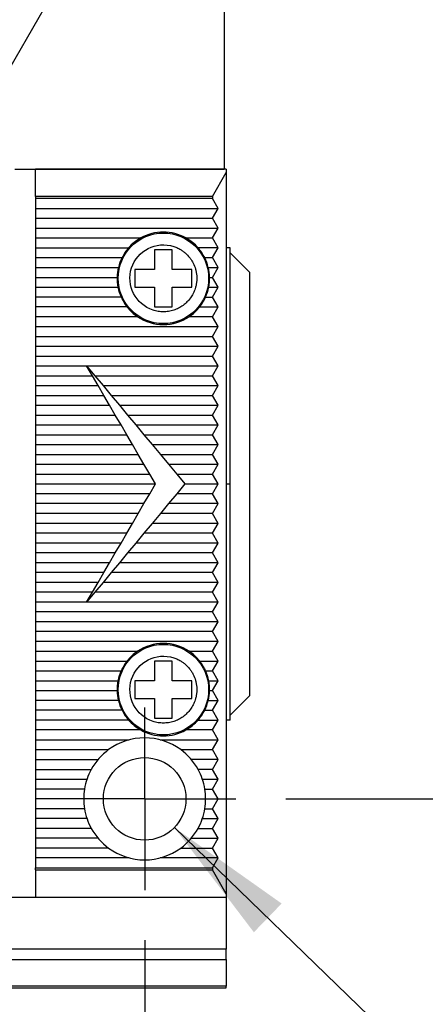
# Model space of a CAD drawing. Header units: millimetres. Extents: x 13 to 546, y 13 to 419.
# Tile 6 of 13: x 166 to 186, y 117 to 167. Entities that reach past the tile are written whole.
import ezdxf

# ---------------------------------------------------------------- set-up
doc = ezdxf.new("R2010")
doc.units = ezdxf.units.MM
doc.header["$LTSCALE"] = 2
doc.linetypes.add('CENTERX2', pattern=[20.32, 12.7, -2.54, 2.54, -2.54])
doc.layers.add('CENTER', color=40, linetype='CENTERX2')
doc.layers.add('DIMENSIONS', color=140, linetype='Continuous', lineweight=25)
doc.styles.add('SLDTEXTSTYLE0', font='TXT', dxfattribs={"width": 0.7})
doc.dimstyles.new('SLDDIMSTYLE0', dxfattribs={"dimtxt": 4.316016, "dimasz": 6.604, "dimexe": 0, "dimexo": 0.0625, "dimgap": 1.079004, "dimtad": 0, "dimtih": 1, "dimtoh": 1, "dimrnd": 1e-09, "dimzin": 12, "dimdsep": 46, "dimtxsty": 'SLDTEXTSTYLE0', "dimsah": 1, "dimcen": 0.09, "dimadec": 0, "dimazin": 3, "dimtfac": 1, "dimtmove": 0, "dimatfit": 0, "dimfxl": 0, "dimfrac": 2, "dimtolj": 1, "dimtzin": 12, "dimarcsym": 0})
doc.dimstyles.new('SLDDIMSTYLE1', dxfattribs={"dimtxt": 4.316016, "dimasz": 6.604, "dimexe": 0, "dimexo": 0.0625, "dimgap": 1.079004, "dimtad": 0, "dimtih": 1, "dimtoh": 1, "dimrnd": 1e-09, "dimzin": 12, "dimdsep": 46, "dimtxsty": 'SLDTEXTSTYLE0', "dimsah": 1, "dimcen": 0.09, "dimadec": 0, "dimazin": 3, "dimtfac": 1, "dimtofl": 0, "dimtmove": 0, "dimatfit": 3, "dimfxl": 0, "dimfrac": 2, "dimtolj": 1, "dimtzin": 12, "dimarcsym": 0})
doc.dimstyles.new('SLDDIMSTYLE2', dxfattribs={"dimtxt": 4.316016, "dimasz": 6.604, "dimexe": 0, "dimexo": 0.0625, "dimgap": 1.079004, "dimtad": 0, "dimtih": 1, "dimtoh": 1, "dimrnd": 1e-09, "dimzin": 12, "dimdsep": 46, "dimtxsty": 'SLDTEXTSTYLE0', "dimsah": 1, "dimcen": 0, "dimadec": 0, "dimazin": 3, "dimtfac": 1, "dimtofl": 0, "dimtmove": 0, "dimatfit": 3, "dimfxl": 0, "dimfrac": 2, "dimtolj": 1, "dimtzin": 12, "dimarcsym": 0})
doc.dimstyles.new('SLDDIMSTYLE3', dxfattribs={"dimtxt": 4.316016, "dimasz": 6.604, "dimexe": 0, "dimexo": 0.0625, "dimgap": 1.079004, "dimtad": 0, "dimtih": 1, "dimtoh": 1, "dimrnd": 1e-09, "dimzin": 12, "dimdsep": 46, "dimtxsty": 'SLDTEXTSTYLE0', "dimsah": 1, "dimcen": 0, "dimadec": 0, "dimazin": 3, "dimtfac": 1, "dimtofl": 0, "dimtmove": 0, "dimatfit": 3, "dimfxl": 0, "dimfrac": 2, "dimtolj": 1, "dimtzin": 12, "dimarcsym": 0})

# ---------------------------------------------------------------- blocks, each defined once
blk = doc.blocks.new('_D')
at = {"layer": 'DIMENSIONS'}
for p, q in [((138.505, 120.72), (138.505, 95.59)), ((172.005, 120.72), (172.005, 95.59)), ((138.505, 101.94), (125.805, 101.94)), ((147.343, 101.94), (145.893, 101.94)), ((145.893, 101.94), (145.893, 95.08)), ((160.168, 101.94), (161.617, 101.94)), ((161.617, 101.94), (161.617, 95.08)), ((172.005, 101.94), (184.705, 101.94)), ((145.893, 95.08), (147.343, 95.08)), ((161.617, 95.08), (160.168, 95.08))]:
    blk.add_line(p, q, dxfattribs=at)
for points in [[(138.505, 101.94), (131.901, 102.956), (131.901, 100.924)], [(172.005, 101.94), (178.609, 100.924), (178.609, 102.956)]]:
    blk.add_solid(points, dxfattribs=at)
at = {"layer": 'DIMENSIONS', "char_height": 4.2333, "attachment_point": 1, "style": 'SLDTEXTSTYLE0'}
for s, insert in [('33.5', (147.343, 108.363)), ('1.32', (147.343, 100.537))]:
    blk.add_mtext(s, dxfattribs=dict(at, insert=insert))
blk = doc.blocks.new('_D_1')
at = {"layer": 'DIMENSIONS'}
for p, q in [((178.595, 169.7), (212.521, 169.7)), ((206.171, 169.7), (206.171, 157.202)), ((199.758, 149.377), (198.309, 149.377)), ((198.309, 149.377), (198.309, 142.517)), ((212.584, 149.377), (214.033, 149.377)), ((214.033, 149.377), (214.033, 142.517)), ((198.309, 142.517), (199.758, 142.517)), ((214.033, 142.517), (212.584, 142.517)), ((206.171, 127.9), (206.171, 141.551)), ((179.185, 127.9), (212.521, 127.9))]:
    blk.add_line(p, q, dxfattribs=at)
for points in [[(206.171, 169.7), (205.155, 163.096), (207.187, 163.096)], [(206.171, 127.9), (207.187, 134.504), (205.155, 134.504)]]:
    blk.add_solid(points, dxfattribs=at)
at = {"layer": 'DIMENSIONS', "char_height": 4.2333, "attachment_point": 1, "style": 'SLDTEXTSTYLE0'}
for s, insert in [('41.8', (199.758, 155.8)), ('1.65', (199.758, 147.974))]:
    blk.add_mtext(s, dxfattribs=dict(at, insert=insert))
blk = doc.blocks.new('_D_2')
at = {"layer": 'DIMENSIONS'}
for p, q in [((173.515, 126.441), (201.801, 99.102)), ((222.285, 105.37), (220.836, 105.37)), ((220.836, 105.37), (220.836, 98.51)), ((235.111, 105.37), (236.56, 105.37)), ((236.56, 105.37), (236.56, 98.51)), ((201.801, 99.102), (212.913, 99.102)), ((220.836, 98.51), (222.285, 98.51)), ((236.56, 98.51), (235.111, 98.51))]:
    blk.add_line(p, q, dxfattribs=at)
blk.add_solid([(173.515, 126.441), (177.557, 121.121), (178.969, 122.582)], dxfattribs=at)
at = {"layer": 'DIMENSIONS', "char_height": 4.2333, "attachment_point": 1, "style": 'SLDTEXTSTYLE0'}
for s, insert in [('%%c', (220.822, 111.793)), ('4.2', (227.339, 111.793)), ('0.17', (222.285, 103.967)), ('THRU X2', (216.088, 96.141))]:
    blk.add_mtext(s, dxfattribs=dict(at, insert=insert))
blk = doc.blocks.new('_D_3')
at = {"layer": 'DIMENSIONS'}
for p, q in [((156.121, 149.4), (187.29, 203.386)), ((187.29, 203.386), (198.402, 203.386))]:
    blk.add_line(p, q, dxfattribs=at)
blk.add_solid([(156.121, 149.4), (160.303, 154.612), (158.543, 155.628)], dxfattribs=at)
at = {"layer": 'DIMENSIONS', "attachment_point": 1, "style": 'SLDTEXTSTYLE0'}
for s, insert, char_height in [('G1/8', (221.638, 208.843), 4.2333), ('GAUGE / AIR PORT', (201.577, 201.984), 4.23333)]:
    blk.add_mtext(s, dxfattribs=dict(at, insert=insert, char_height=char_height))
blk = doc.blocks.new('SW_CENTERMARKSYMBOL_1')
at = {"layer": 'CENTER', "color": 0}
for p, q in [((0, 2.54), (0, 4.64)), ((0, 0), (0, 2.54)), ((-2.54, 0), (-4.64, 0)), ((0, 0), (-2.54, 0)), ((0, 0), (0, -2.54)), ((0, 0), (2.54, 0)), ((2.54, 0), (4.64, 0)), ((0, -2.54), (0, -4.64))]:
    blk.add_line(p, q, dxfattribs=at)

msp = doc.modelspace()

# ---------------------------------------------------------------- linework, layer by layer
for p, q in [((176.055, 168.084), (176.055, 159.9)), ((165.405, 159.9), (176.055, 159.9)), ((176.155, 159.9), (166.455, 159.9)), ((166.455, 158.515), (166.455, 159.9)), ((175.455, 158.515), (176.155, 159.727)), ((176.155, 159.9), (176.155, 159.727)), ((176.155, 159.727), (176.155, 123.074)), ((166.455, 158.515), (166.455, 158.4)), ((175.455, 158.515), (166.455, 158.515)), ((175.455, 158.4), (166.455, 158.4)), ((166.455, 158.4), (166.455, 157.9)), ((175.455, 158.515), (175.455, 158.4)), ((175.743, 157.9), (175.455, 158.4)), ((166.455, 157.9), (175.743, 157.9)), ((166.455, 157.9), (166.455, 157.4)), ((175.455, 157.4), (175.743, 157.9)), ((166.455, 157.4), (175.455, 157.4)), ((166.455, 157.4), (166.455, 156.9)), ((175.743, 156.9), (175.455, 157.4)), ((166.455, 156.9), (175.743, 156.9)), ((166.455, 156.9), (166.455, 156.4)), ((175.455, 156.4), (175.743, 156.9)), ((166.455, 156.4), (171.806, 156.4)), ((166.455, 156.4), (166.455, 155.9)), ((174.104, 156.4), (175.455, 156.4)), ((175.743, 155.9), (175.455, 156.4)), ((166.455, 155.9), (171.188, 155.9)), ((166.455, 155.9), (166.455, 155.4)), ((173.405, 155.8), (172.505, 155.8)), ((172.505, 155.8), (172.505, 154.8)), ((173.405, 154.8), (173.405, 155.8)), ((175.743, 155.9), (174.721, 155.9)), ((175.455, 155.4), (175.743, 155.9)), ((176.355, 155.9), (176.155, 155.9)), ((176.355, 143.9), (176.355, 155.9)), ((177.355, 154.65), (176.355, 155.65)), ((166.455, 155.4), (170.852, 155.4)), ((166.455, 155.4), (166.455, 154.9)), ((175.057, 155.4), (175.455, 155.4)), ((175.743, 154.9), (175.455, 155.4)), ((166.455, 154.9), (170.67, 154.9)), ((166.455, 154.9), (166.455, 154.4)), ((172.505, 154.8), (171.505, 154.8)), ((171.505, 154.8), (171.505, 153.9)), ((174.405, 154.8), (173.405, 154.8)), ((174.405, 153.9), (174.405, 154.8)), ((175.24, 154.9), (175.743, 154.9)), ((175.455, 154.4), (175.743, 154.9)), ((177.355, 133.15), (177.355, 154.65)), ((166.455, 154.4), (170.605, 154.4)), ((166.455, 154.4), (166.455, 153.9)), ((175.304, 154.4), (175.455, 154.4)), ((175.743, 153.9), (175.455, 154.4)), ((166.455, 153.9), (166.455, 153.4)), ((166.455, 153.9), (170.648, 153.9)), ((171.505, 153.9), (172.505, 153.9)), ((172.505, 153.9), (172.505, 152.9)), ((173.405, 152.9), (173.405, 153.9)), ((173.405, 153.9), (174.405, 153.9)), ((175.261, 153.9), (175.743, 153.9)), ((175.455, 153.4), (175.743, 153.9)), ((170.805, 153.4), (166.455, 153.4)), ((166.455, 153.4), (166.455, 152.9)), ((175.104, 153.4), (175.455, 153.4)), ((175.743, 152.9), (175.455, 153.4)), ((171.105, 152.9), (166.455, 152.9)), ((166.455, 152.9), (166.455, 152.4)), ((172.505, 152.9), (173.405, 152.9)), ((174.804, 152.9), (175.743, 152.9)), ((175.455, 152.4), (175.743, 152.9)), ((171.643, 152.4), (166.455, 152.4)), ((166.455, 152.4), (166.455, 151.9)), ((175.455, 152.4), (174.266, 152.4)), ((175.743, 151.9), (175.455, 152.4)), ((166.455, 151.9), (175.743, 151.9)), ((166.455, 151.9), (166.455, 151.4)), ((175.455, 151.4), (175.743, 151.9)), ((166.455, 151.4), (175.455, 151.4)), ((166.455, 151.4), (166.455, 150.9)), ((175.743, 150.9), (175.455, 151.4)), ((166.455, 150.9), (175.743, 150.9)), ((166.455, 150.9), (166.455, 150.4)), ((175.455, 150.4), (175.743, 150.9)), ((166.455, 150.4), (166.455, 149.9)), ((166.455, 150.4), (175.455, 150.4)), ((175.743, 149.9), (175.455, 150.4)), ((166.455, 149.9), (169.055, 149.9)), ((166.455, 149.9), (166.455, 149.4)), ((169.346, 149.4), (169.055, 149.9)), ((169.055, 149.9), (175.743, 149.9)), ((169.055, 149.9), (169.471, 149.4)), ((175.455, 149.4), (175.743, 149.9)), ((166.455, 149.4), (169.346, 149.4)), ((166.455, 149.4), (166.455, 148.9)), ((169.638, 148.9), (169.346, 149.4)), ((169.471, 149.4), (175.455, 149.4)), ((169.471, 149.4), (169.888, 148.9)), ((175.743, 148.9), (175.455, 149.4)), ((166.455, 148.9), (169.638, 148.9)), ((166.455, 148.9), (166.455, 148.4)), ((169.93, 148.4), (169.638, 148.9)), ((169.888, 148.9), (175.743, 148.9)), ((169.888, 148.9), (170.305, 148.4)), ((175.455, 148.4), (175.743, 148.9)), ((166.455, 148.4), (169.93, 148.4)), ((166.455, 148.4), (166.455, 147.9)), ((170.221, 147.9), (169.93, 148.4)), ((170.305, 148.4), (175.455, 148.4)), ((170.305, 148.4), (170.721, 147.9)), ((175.743, 147.9), (175.455, 148.4)), ((166.455, 147.9), (170.221, 147.9)), ((166.455, 147.9), (166.455, 147.4)), ((170.513, 147.4), (170.221, 147.9)), ((170.721, 147.9), (175.743, 147.9)), ((170.721, 147.9), (171.138, 147.4)), ((175.455, 147.4), (175.743, 147.9)), ((166.455, 147.4), (170.513, 147.4)), ((166.455, 147.4), (166.455, 146.9)), ((170.805, 146.9), (170.513, 147.4)), ((171.138, 147.4), (175.455, 147.4)), ((171.138, 147.4), (171.555, 146.9)), ((175.743, 146.9), (175.455, 147.4)), ((166.455, 146.9), (170.805, 146.9)), ((166.455, 146.9), (166.455, 146.4)), ((171.096, 146.4), (170.805, 146.9)), ((171.555, 146.9), (175.743, 146.9)), ((171.555, 146.9), (171.971, 146.4)), ((175.455, 146.4), (175.743, 146.9)), ((166.455, 146.4), (171.096, 146.4)), ((166.455, 146.4), (166.455, 145.9)), ((171.388, 145.9), (171.096, 146.4)), ((171.971, 146.4), (175.455, 146.4)), ((171.971, 146.4), (172.388, 145.9)), ((175.743, 145.9), (175.455, 146.4)), ((166.455, 145.9), (171.388, 145.9)), ((166.455, 145.9), (166.455, 145.4)), ((171.68, 145.4), (171.388, 145.9)), ((172.388, 145.9), (175.743, 145.9)), ((172.388, 145.9), (172.805, 145.4)), ((175.455, 145.4), (175.743, 145.9)), ((166.455, 145.4), (171.68, 145.4)), ((166.455, 145.4), (166.455, 144.9)), ((171.971, 144.9), (171.68, 145.4)), ((172.805, 145.4), (175.455, 145.4)), ((172.805, 145.4), (173.221, 144.9)), ((175.743, 144.9), (175.455, 145.4)), ((166.455, 144.9), (171.971, 144.9)), ((166.455, 144.9), (166.455, 144.4)), ((172.263, 144.4), (171.971, 144.9)), ((173.221, 144.9), (175.743, 144.9)), ((173.221, 144.9), (173.638, 144.4)), ((175.455, 144.4), (175.743, 144.9)), ((166.455, 144.4), (172.263, 144.4)), ((166.455, 144.4), (166.455, 143.9)), ((172.555, 143.9), (172.263, 144.4)), ((173.638, 144.4), (175.455, 144.4)), ((173.638, 144.4), (174.055, 143.9)), ((175.743, 143.9), (175.455, 144.4)), ((166.455, 143.9), (172.555, 143.9)), ((166.455, 143.9), (166.455, 143.4)), ((172.263, 143.4), (172.555, 143.9)), ((174.055, 143.9), (173.638, 143.4)), ((174.055, 143.9), (175.743, 143.9)), ((175.455, 143.4), (175.743, 143.9)), ((176.155, 143.9), (176.355, 143.9)), ((176.355, 131.9), (176.355, 143.9)), ((172.263, 143.4), (166.455, 143.4)), ((166.455, 143.4), (166.455, 142.9)), ((171.971, 142.9), (172.263, 143.4)), ((173.638, 143.4), (173.221, 142.9)), ((175.455, 143.4), (173.638, 143.4)), ((175.743, 142.9), (175.455, 143.4)), ((171.971, 142.9), (166.455, 142.9)), ((166.455, 142.9), (166.455, 142.4)), ((171.68, 142.4), (171.971, 142.9)), ((173.221, 142.9), (172.805, 142.4)), ((175.743, 142.9), (173.221, 142.9)), ((175.455, 142.4), (175.743, 142.9)), ((171.68, 142.4), (166.455, 142.4)), ((166.455, 142.4), (166.455, 141.9)), ((171.388, 141.9), (171.68, 142.4)), ((172.805, 142.4), (172.388, 141.9)), ((175.455, 142.4), (172.805, 142.4)), ((175.743, 141.9), (175.455, 142.4)), ((171.388, 141.9), (166.455, 141.9)), ((166.455, 141.9), (166.455, 141.4)), ((171.096, 141.4), (171.388, 141.9)), ((172.388, 141.9), (171.971, 141.4)), ((175.743, 141.9), (172.388, 141.9)), ((175.455, 141.4), (175.743, 141.9)), ((171.096, 141.4), (166.455, 141.4)), ((166.455, 141.4), (166.455, 140.9)), ((170.805, 140.9), (171.096, 141.4)), ((171.971, 141.4), (171.555, 140.9)), ((175.455, 141.4), (171.971, 141.4)), ((175.743, 140.9), (175.455, 141.4)), ((170.805, 140.9), (166.455, 140.9)), ((166.455, 140.9), (166.455, 140.4)), ((170.513, 140.4), (170.805, 140.9)), ((171.555, 140.9), (171.138, 140.4)), ((175.743, 140.9), (171.555, 140.9)), ((175.455, 140.4), (175.743, 140.9)), ((170.513, 140.4), (166.455, 140.4)), ((166.455, 140.4), (166.455, 139.9)), ((170.221, 139.9), (170.513, 140.4)), ((171.138, 140.4), (170.721, 139.9)), ((175.455, 140.4), (171.138, 140.4)), ((175.743, 139.9), (175.455, 140.4)), ((170.221, 139.9), (166.455, 139.9)), ((166.455, 139.9), (166.455, 139.4)), ((169.93, 139.4), (170.221, 139.9)), ((170.721, 139.9), (170.305, 139.4)), ((175.743, 139.9), (170.721, 139.9)), ((175.455, 139.4), (175.743, 139.9)), ((169.93, 139.4), (166.455, 139.4)), ((166.455, 139.4), (166.455, 138.9)), ((169.638, 138.9), (169.93, 139.4)), ((170.305, 139.4), (169.888, 138.9)), ((175.455, 139.4), (170.305, 139.4)), ((175.743, 138.9), (175.455, 139.4)), ((169.638, 138.9), (166.455, 138.9)), ((166.455, 138.9), (166.455, 138.4)), ((169.346, 138.4), (169.638, 138.9)), ((169.888, 138.9), (169.471, 138.4)), ((175.743, 138.9), (169.888, 138.9)), ((175.455, 138.4), (175.743, 138.9)), ((169.346, 138.4), (166.455, 138.4)), ((166.455, 138.4), (166.455, 137.9)), ((169.055, 137.9), (169.346, 138.4)), ((169.471, 138.4), (169.055, 137.9)), ((175.455, 138.4), (169.471, 138.4)), ((175.743, 137.9), (175.455, 138.4)), ((169.055, 137.9), (166.455, 137.9)), ((166.455, 137.9), (166.455, 137.4)), ((175.743, 137.9), (169.055, 137.9)), ((175.455, 137.4), (175.743, 137.9)), ((175.455, 137.4), (166.455, 137.4)), ((166.455, 137.4), (166.455, 136.9)), ((175.743, 136.9), (175.455, 137.4)), ((175.743, 136.9), (166.455, 136.9)), ((166.455, 136.9), (166.455, 136.4)), ((175.455, 136.4), (175.743, 136.9)), ((175.455, 136.4), (166.455, 136.4)), ((166.455, 136.4), (166.455, 135.9)), ((175.743, 135.9), (175.455, 136.4)), ((175.743, 135.9), (166.455, 135.9)), ((166.455, 135.9), (166.455, 135.4)), ((175.455, 135.4), (175.743, 135.9)), ((166.455, 135.4), (171.643, 135.4)), ((166.455, 135.4), (166.455, 134.9)), ((174.266, 135.4), (175.455, 135.4)), ((175.743, 134.9), (175.455, 135.4)), ((166.455, 134.9), (171.105, 134.9)), ((166.455, 134.9), (166.455, 134.4)), ((173.405, 134.9), (172.505, 134.9)), ((172.505, 134.9), (172.505, 133.9)), ((173.405, 133.9), (173.405, 134.9)), ((174.804, 134.9), (175.743, 134.9)), ((175.455, 134.4), (175.743, 134.9)), ((166.455, 134.4), (166.455, 133.9)), ((166.455, 134.4), (170.805, 134.4)), ((175.104, 134.4), (175.455, 134.4)), ((175.743, 133.9), (175.455, 134.4)), ((166.455, 133.9), (166.455, 133.4)), ((166.455, 133.9), (170.648, 133.9)), ((172.505, 133.9), (171.505, 133.9)), ((171.505, 133.9), (171.505, 133)), ((174.405, 133.9), (173.405, 133.9)), ((174.405, 133), (174.405, 133.9)), ((175.261, 133.9), (175.743, 133.9)), ((175.455, 133.4), (175.743, 133.9)), ((166.455, 133.4), (166.455, 132.9)), ((166.455, 133.4), (170.605, 133.4)), ((175.304, 133.4), (175.455, 133.4)), ((175.743, 132.9), (175.455, 133.4)), ((176.355, 132.15), (177.355, 133.15)), ((170.67, 132.9), (166.455, 132.9)), ((166.455, 132.9), (166.455, 132.4)), ((171.505, 133), (172.505, 133)), ((172.505, 133), (172.505, 132)), ((173.405, 132), (173.405, 133)), ((173.405, 133), (174.405, 133)), ((175.24, 132.9), (175.743, 132.9)), ((175.455, 132.4), (175.743, 132.9)), ((170.852, 132.4), (166.455, 132.4)), ((166.455, 132.4), (166.455, 131.9)), ((175.057, 132.4), (175.455, 132.4)), ((175.743, 131.9), (175.455, 132.4)), ((171.188, 131.9), (166.455, 131.9)), ((166.455, 131.9), (166.455, 131.4)), ((172.505, 132), (173.405, 132)), ((174.721, 131.9), (175.743, 131.9)), ((175.455, 131.4), (175.743, 131.9)), ((176.355, 131.9), (176.155, 131.9)), ((171.806, 131.4), (166.455, 131.4)), ((166.455, 131.4), (166.455, 130.9)), ((175.455, 131.4), (174.104, 131.4)), ((175.743, 130.9), (175.455, 131.4)), ((166.455, 130.9), (171.224, 130.9)), ((166.455, 130.9), (166.455, 130.4)), ((172.786, 130.9), (175.743, 130.9)), ((175.455, 130.4), (175.743, 130.9)), ((166.455, 130.4), (170.172, 130.4)), ((166.455, 130.4), (166.455, 129.9)), ((173.838, 130.4), (175.455, 130.4)), ((175.743, 129.9), (175.455, 130.4)), ((166.455, 129.9), (166.455, 129.4)), ((166.455, 129.9), (169.636, 129.9)), ((175.743, 129.9), (174.373, 129.9)), ((175.455, 129.4), (175.743, 129.9)), ((166.455, 129.4), (166.455, 128.9)), ((166.455, 129.4), (169.292, 129.4)), ((175.455, 129.4), (174.718, 129.4)), ((175.743, 128.9), (175.455, 129.4)), ((166.455, 128.9), (166.455, 128.4)), ((166.455, 128.9), (169.07, 128.9)), ((174.939, 128.9), (175.743, 128.9)), ((175.455, 128.4), (175.743, 128.9)), ((168.945, 128.4), (166.455, 128.4)), ((166.455, 128.4), (166.455, 127.9)), ((175.064, 128.4), (175.455, 128.4)), ((175.743, 127.9), (175.455, 128.4)), ((168.905, 127.9), (166.455, 127.9)), ((166.455, 127.9), (166.455, 127.4)), ((175.105, 127.9), (175.743, 127.9)), ((175.455, 127.4), (175.743, 127.9)), ((168.945, 127.4), (166.455, 127.4)), ((166.455, 127.4), (166.455, 126.9)), ((175.064, 127.4), (175.455, 127.4)), ((175.743, 126.9), (175.455, 127.4)), ((169.07, 126.9), (166.455, 126.9)), ((166.455, 126.9), (166.455, 126.4)), ((174.939, 126.9), (175.743, 126.9)), ((175.455, 126.4), (175.743, 126.9)), ((169.292, 126.4), (166.455, 126.4)), ((166.455, 126.4), (166.455, 125.9)), ((174.718, 126.4), (175.455, 126.4)), ((175.743, 125.9), (175.455, 126.4)), ((169.636, 125.9), (166.455, 125.9)), ((166.455, 125.9), (166.455, 125.4)), ((174.373, 125.9), (175.743, 125.9)), ((175.455, 125.4), (175.743, 125.9)), ((170.172, 125.4), (166.455, 125.4)), ((166.455, 125.4), (166.455, 124.9)), ((173.838, 125.4), (175.455, 125.4)), ((175.743, 124.9), (175.455, 125.4)), ((171.224, 124.9), (166.455, 124.9)), ((166.455, 124.9), (166.455, 124.4)), ((175.743, 124.9), (172.786, 124.9)), ((175.455, 124.4), (175.743, 124.9)), ((166.455, 124.4), (175.455, 124.4)), ((166.455, 124.286), (166.455, 124.4)), ((166.455, 124.286), (166.455, 122.9)), ((166.455, 124.286), (175.455, 124.286)), ((175.455, 124.4), (175.455, 124.286)), ((176.155, 123.074), (175.455, 124.286)), ((165.255, 122.9), (166.455, 122.9)), ((166.455, 122.9), (176.155, 122.9)), ((176.155, 123.074), (176.155, 122.9)), ((176.155, 122.9), (176.155, 120.263)), ((176.155, 120.263), (134.355, 120.263)), ((176.155, 119.744), (176.155, 120.263)), ((134.355, 119.744), (176.155, 119.744)), ((176.155, 119.744), (176.155, 118.381)), ((176.155, 118.381), (134.355, 118.381)), ((134.355, 118.3), (176.155, 118.3)), ((176.155, 118.3), (176.155, 118.381))]:
    msp.add_line(p, q)
for centre, radius in [((172.955, 154.35), 2.3), ((172.955, 133.45), 2.3), ((172.005, 127.9), 2.1)]:
    msp.add_circle(centre, radius)
for centre, radius, start, end in [((172.955, 154.35), 2.35, 60.7318, 119.2682), ((172.955, 154.35), 2.35, 119.2682, 138.7326), ((172.955, 154.35), 2.35, 41.2674, 60.7318), ((172.955, 154.35), 2.35, 138.7326, 153.4609), ((172.955, 154.35), 2.35, 26.5391, 41.2674), ((172.955, 154.35), 2.35, 153.4609, 166.4648), ((172.955, 154.35), 2.35, 13.5352, 26.5391), ((172.955, 154.35), 2.35, 166.4648, 178.7808), ((172.955, 154.35), 2.35, 1.2192, 13.5352), ((172.955, 154.35), 2.35, 178.7808, 191.0397), ((172.955, 154.35), 2.35, 348.9603, 1.2192), ((172.955, 154.35), 2.35, 191.0397, 203.8445), ((172.955, 154.35), 2.35, 336.1555, 348.9603), ((172.955, 154.35), 2.35, 203.8445, 218.0989), ((172.955, 154.35), 2.35, 321.9011, 336.1555), ((172.955, 154.35), 2.35, 218.0989, 236.0769), ((172.955, 154.35), 2.35, 303.9231, 321.9011), ((172.955, 154.35), 2.35, 236.0769, 303.9231), ((172.955, 133.45), 2.35, 56.0769, 123.9231), ((172.955, 133.45), 2.35, 123.9231, 141.9011), ((172.955, 133.45), 2.35, 38.0989, 56.0769), ((172.955, 133.45), 2.35, 141.9011, 156.1555), ((172.955, 133.45), 2.35, 23.8445, 38.0989), ((172.955, 133.45), 2.35, 156.1555, 168.9603), ((172.955, 133.45), 2.35, 11.0397, 23.8445), ((172.955, 133.45), 2.35, 168.9603, 181.2192), ((172.955, 133.45), 2.35, 358.7808, 11.0397), ((172.955, 133.45), 2.35, 181.2192, 193.5352), ((172.955, 133.45), 2.35, 346.4648, 358.7808), ((172.955, 133.45), 2.35, 193.5352, 206.5391), ((172.955, 133.45), 2.35, 333.4609, 346.4648), ((172.955, 133.45), 2.35, 206.5391, 221.2674), ((172.955, 133.45), 2.35, 318.7326, 333.4609), ((172.955, 133.45), 2.35, 221.2674, 240.7318), ((172.955, 133.45), 2.35, 299.2682, 318.7326), ((172.955, 133.45), 2.35, 240.7318, 299.2682), ((172.005, 127.9), 3.1, 53.7507, 126.2493), ((172.005, 127.9), 3.1, 126.2493, 151.0615), ((172.005, 127.9), 3.1, 28.9385, 53.7507), ((172.005, 127.9), 3.1, 151.0615, 170.7182), ((172.005, 127.9), 3.1, 9.2818, 28.9385), ((172.005, 127.9), 3.1, 170.7182, 189.2818), ((172.005, 127.9), 3.1, 350.7182, 9.2818), ((172.005, 127.9), 3.1, 189.2818, 208.9385), ((172.005, 127.9), 3.1, 331.0615, 350.7182), ((172.005, 127.9), 3.1, 208.9385, 233.7507), ((172.005, 127.9), 3.1, 306.2493, 331.0615), ((172.005, 127.9), 3.1, 233.7507, 306.2493)]:
    msp.add_arc(centre, radius, start, end)
for points, knots in [([(172.429, 152.734), (171.537, 153.023), (171.048, 153.983), (171.628, 155.768), (172.588, 156.257), (173.48, 155.967)], [0, 0, 0, 0, 0.5, 0.5, 1, 1, 1, 1]), ([(173.48, 155.967), (173.515, 155.955), (173.585, 155.931), (173.687, 155.886), (173.802, 155.827), (173.928, 155.748), (174.104, 155.611), (174.26, 155.45), (174.389, 155.269), (174.499, 155.076), (174.581, 154.867), (174.631, 154.65), (174.659, 154.429), (174.655, 154.205), (174.618, 153.986), (174.565, 153.792), (174.476, 153.575), (174.336, 153.347), (174.162, 153.143), (173.958, 152.969), (173.73, 152.829), (173.482, 152.727), (173.222, 152.664), (172.955, 152.644), (172.687, 152.662), (172.515, 152.71), (172.429, 152.734)], [0, 0, 0, 0, 0.0208387, 0.0416781, 0.0625191, 0.0936396, 0.125078, 0.1874841, 0.2186112, 0.2500695, 0.3124755, 0.3436027, 0.375061, 0.437467, 0.4685941, 0.5000524, 0.5500442, 0.6000379, 0.6500332, 0.7000294, 0.7500262, 0.800023, 0.8500193, 0.9000145, 0.9500083, 1, 1, 1, 1]), ([(172.429, 131.834), (171.537, 132.123), (171.048, 133.083), (171.628, 134.868), (172.588, 135.357), (173.48, 135.067)], [0, 0, 0, 0, 0.5, 0.5, 1, 1, 1, 1]), ([(173.48, 135.067), (173.515, 135.055), (173.585, 135.031), (173.687, 134.986), (173.802, 134.927), (173.928, 134.848), (174.104, 134.711), (174.26, 134.55), (174.389, 134.369), (174.499, 134.176), (174.581, 133.967), (174.631, 133.75), (174.659, 133.529), (174.655, 133.305), (174.618, 133.086), (174.565, 132.892), (174.476, 132.675), (174.336, 132.447), (174.162, 132.243), (173.958, 132.069), (173.73, 131.929), (173.482, 131.827), (173.222, 131.764), (172.955, 131.744), (172.687, 131.762), (172.515, 131.81), (172.429, 131.834)], [0, 0, 0, 0, 0.0208387, 0.0416781, 0.0625191, 0.0936396, 0.125078, 0.1874841, 0.2186112, 0.2500695, 0.3124755, 0.3436027, 0.375061, 0.437467, 0.4685941, 0.5000524, 0.5500442, 0.6000379, 0.6500332, 0.7000294, 0.7500262, 0.800023, 0.8500193, 0.9000145, 0.9500083, 1, 1, 1, 1])]:
    msp.add_open_spline(points, degree=3, knots=knots)

# ---------------------------------------------------------------- block references
at = {"layer": 'CENTER'}
msp.add_blockref('SW_CENTERMARKSYMBOL_1', (172.005, 127.9), dxfattribs=at)

# ---------------------------------------------------------------- dimensions: what is measured, and where the dimension line sits
at = {"layer": 'DIMENSIONS'}
dim = msp.add_radius_dim(center=(155.255, 147.9), mpoint=(156.121, 149.4), text='G1/8\\PGAUGE / AIR PORT', dimstyle='SLDDIMSTYLE3', dxfattribs=at)
dim.commit()
dim.dimension.update_dxf_attribs({"geometry": '_D_3', "text_midpoint": (228.698, 203.386), "dimtype": 164})
dim = msp.add_linear_dim(base=(206.171, 169.7), p1=(176.645, 127.9), p2=(176.055, 169.7), angle=90, dimstyle='SLDDIMSTYLE1', dxfattribs=at)
dim.commit()
dim.dimension.update_dxf_attribs({"geometry": '_D_1', "text_midpoint": (206.171, 149.377), "dimtype": 160})
dim = msp.add_diameter_dim_2p(p1=(170.495, 129.36), p2=(173.515, 126.441), text='<>\\PTHRU X2', dimstyle='SLDDIMSTYLE2', dxfattribs=at)
dim.commit()
dim.dimension.update_dxf_attribs({"geometry": '_D_2', "text_midpoint": (228.698, 101.94), "dimtype": 163})
dim = msp.add_linear_dim(base=(172.005, 101.94), p1=(138.505, 123.26), p2=(172.005, 123.26), dimstyle='SLDDIMSTYLE0', dxfattribs=at)
dim.commit()
dim.dimension.update_dxf_attribs({"geometry": '_D', "text_midpoint": (153.755, 101.94), "dimtype": 160})

doc.saveas('drawing.dxf')
